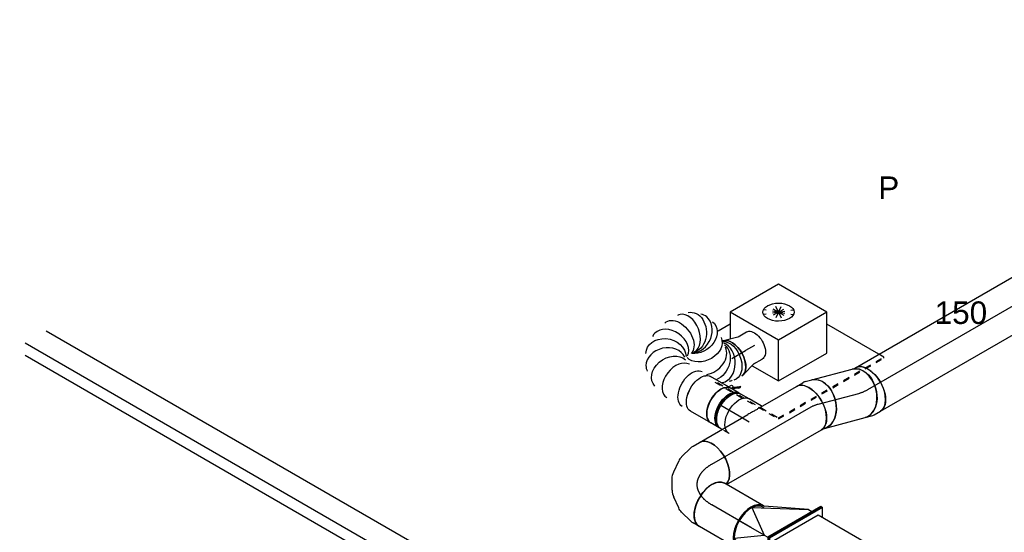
# Model space of a CAD drawing. Extents: x -238422 to 258194, y -34825 to 126331.
# Tile 58 of 239: x -39876 to -35944, y -28025 to -25977. Entities that reach past the tile are written whole.
import ezdxf
from ezdxf.enums import TextEntityAlignment as Align

# ---------------------------------------------------------------- set-up
doc = ezdxf.new("R2010")
doc.units = 0
doc.header["$LTSCALE"] = 50
doc.linetypes.add('CENTER2', pattern=[28.575, 19.05, -3.175, 3.175, -3.175])
doc.linetypes.add('STREEPJES', pattern=[0.1, 0.05, -0.05])
doc.layers.get('0').update_dxf_attribs({"linetype": 'CONTINUOUS'})
for name, color, linetype in [('EL6131--', 2, 'CONTINUOUS'), ('EM6131--', 1, 'CONTINUOUS'), ('lMcht aanvoer bestaand_PR', 1, 'CONTINUOUS'), ('lucht aanvoer bestaand', 8, 'CONTINUOUS'), ('WL570---_TOEVOER', 3, 'CONTINUOUS'), ('WL570---_TOEVOER_HL', 8, 'CONTINUOUS'), ('WL570---_TOEVOER_RST', 2, 'CONTINUOUS'), ('WL570---_TOEVOER_RST_HL', 1, 'CONTINUOUS'), ('WM570---_TOEVOER_PR', 1, 'CONTINUOUS'), ('WM570---_TOEVOER_RST_PR', 1, 'CONTINUOUS')]:
    doc.layers.add(name, color=color, linetype=linetype)
doc.styles.add('BURO-018', font='ARIAL.TTF', dxfattribs={"height": 90})

# ---------------------------------------------------------------- blocks, each defined once
blk = doc.blocks.new('*U1513')
at = {"color": 0, "ltscale": 10, "extrusion": (7.43708e-18, -5.9805e-17, -1)}
for centre, major_axis, ratio, start_param, end_param in [((0, 0, -4267), (0, 80), 0.57735, 0, 3.141593), ((39.1, 0, -4267), (0, 80), 0.57735, 0, 3.141593), ((147.2, -11.6, -4267), (-34.1, -73), 0.750739, 3.009293, 6.150885), ((197.3, -65.5, -4267), (76.9, 24.3), 0.803023, 6.107746, 9.249338), ((-27.9, -168, -4267), (-62.9, 50.3), 0.654154, 3.347081, 6.38239), ((21.5, -137.6, -4267), (6.4, -80.6), 0.804961, 0.202576, 2.428426), ((87.7, -170.7, -4267), (-46.6, -65), 0.751209, 0, 2.867811), ((-37.2, -184.2, -4267), (69.3, -40), 0.57735, 0.090107, 3.141593), ((123, -196, -4267), (-31.2, -74.5), 0.782531, 6.105478, 8.753424), ((155.8, -193.3, -4267), (-41.3, 69.4), 0.76236, 2.982004, 6.123597), ((189.1, -147.4, -4267), (74.3, -30.8), 0.646887, 6.198226, 9.339819)]:
    blk.add_ellipse(centre, major_axis=major_axis, ratio=ratio, start_param=start_param, end_param=end_param, dxfattribs=at)
at = {"color": 0, "ltscale": 10}
for centre, major_axis, ratio, start_param, end_param in [((104.1, 0, -4267), (10.5, 79.7), 0.646887, 3.226552, 6.198226), ((104.1, 0, -4267), (10.5, 79.7), 0.646887, 6.198226, 6.368145), ((179, -33.9, -4267), (59.5, 54.4), 0.803023, 3.317032, 6.107746), ((179, -33.9, -4267), (59.5, 54.4), 0.803023, 6.107746, 6.458625), ((-4.5, -146.5, -4267), (-41.3, 69.4), 0.76236, 0.159589, 2.876179), ((-4.5, -146.5, -4267), (-41.3, 69.4), 0.76236, 0.083887, 0.159589), ((47.8, -142.1, -4267), (-31.2, -74.5), 0.782531, 4.113842, 6.105478), ((200.7, -104.2, -4267), (-80.2, 6.9), 0.750739, 0.1323, 3.009293), ((200.7, -104.2, -4267), (-80.2, 6.9), 0.750739, 3.009293, 3.273893), ((139.5, -198.9, -4267), (6.4, -80.6), 0.804961, 3.530924, 6.080609), ((170.4, -179.8, -4267), (62.9, -50.3), 0.654154, 3.240797, 6.183981), ((170.4, -179.8, -4267), (62.9, -50.3), 0.654154, 6.183981, 6.38239), ((139.5, -198.9, -4267), (6.4, -80.6), 0.804961, 6.080609, 6.485761)]:
    blk.add_ellipse(centre, major_axis=major_axis, ratio=ratio, start_param=start_param, end_param=end_param, dxfattribs=at)
at = {"layer": 'WM570---_TOEVOER_PR', "color": 1, "style": 'BURO-018'}
blk.add_attdef('POSNR', text='', height=90, dxfattribs=at).set_placement((0, 0), align=Align.MIDDLE)
blk = doc.blocks.new('*U1514')
at = {"color": 2, "ltscale": 10}
for p, q in [((-46.7, 80, -4300), (46.7, 80, -4300)), ((-70.5, 76, -4300), (-78.6, 76, -4300)), ((-70.5, -76, -4300), (-78.6, -76, -4300)), ((-74.4, -96.7, -4300), (-78.8, -104.3, -4300)), ((-78.8, -104.3, -4300), (-76.8, -105.9, -4300)), ((-52.7, -89, -4300), (-76.8, -105.9, -4300)), ((-76.8, -105.9, -4300), (-72.4, -98.4, -4300)), ((-74.4, -96.7, -4300), (-50.6, -80, -4300)), ((-72.4, -98.4, -4300), (-74.4, -96.7, -4300)), ((-48.9, -81.8, -4300), (-72.4, -98.4, -4300)), ((-48.4, -81.5, -4300), (-52.7, -89, -4300)), ((-50.2, -80, -4300), (-48.4, -81.5, -4300)), ((-48.4, -81.5, -4300), (-48.9, -81.8, -4300)), ((-46.7, -80, -4300), (-35.2, -80, -4300)), ((-35.2, -80, -4300), (-40.7, -89.6, -4300)), ((-35.2, -80, -4300), (46.7, -80, -4300))]:
    blk.add_line(p, q, dxfattribs=at)
for centre, major_axis, start_param, end_param in [((-46.7, 0, -4300), (0, 80), 3.141593, 6.283185), ((-84.9, 0, -4300), (0, 76), 3.34014, 6.084638)]:
    blk.add_ellipse(centre, major_axis=major_axis, ratio=0.57735, start_param=start_param, end_param=end_param, dxfattribs=at)
at = {"color": 2, "ltscale": 10, "extrusion": (1.23904e-16, 7.43708e-18, -1)}
for centre, major_axis, start_param, end_param in [((46.7, 0, -4300), (0, 80), 0, 3.141593), ((-49, -84.9, -4300), (8.26, -4.77), 2.413666, 3.141593), ((-49, -84.9, -4300), (8.26, -4.77), 0, 1.692399)]:
    blk.add_ellipse(centre, major_axis=major_axis, ratio=0.57735, start_param=start_param, end_param=end_param, dxfattribs=at)
at = {"layer": 'WL570---_TOEVOER', "color": 1, "style": 'BURO-018'}
blk.add_attdef('I', text='', height=90, dxfattribs=at).set_placement((0, 0), align=Align.MIDDLE)
at = {"layer": 'WM570---_TOEVOER_PR', "color": 1, "style": 'BURO-018'}
blk.add_attdef('POSNR', text='', height=90, dxfattribs=at).set_placement((0, 0), align=Align.MIDDLE)
blk = doc.blocks.new('*U1515')
at = {"color": 0, "ltscale": 10}
for p, q in [((7.3, 79, -3634.7), (69.5, 61.7, -3634.7)), ((66.7, 62.5, -3634.7), (104.7, 62.5, -3634.7)), ((7.3, -79, -3634.7), (69.5, -61.7, -3634.7)), ((66.7, -62.5, -3634.7), (104.7, -62.5, -3634.7))]:
    blk.add_line(p, q, dxfattribs=at)
for centre, major_axis, start_param, end_param in [((0, 0, -3634.7), (0, 80), 3.141593, 6.193078), ((-40.8, 0, -3634.7), (0, 76), 2.870751, 3.138451), ((-40.8, 0, -3634.7), (0, 76), 2.870751, 3.138451)]:
    blk.add_ellipse(centre, major_axis=major_axis, ratio=0.57735, start_param=start_param, end_param=end_param, dxfattribs=at)
at = {"color": 0, "ltscale": 10, "extrusion": (2.67592e-17, -7.95482e-17, -1)}
blk.add_ellipse((104.7, 0, -3634.7), major_axis=(0, 62.5), ratio=0.57735, start_param=0, end_param=3.141593, dxfattribs=at)
at = {"layer": 'WL570---_TOEVOER_RST_HL', "linetype": 'CENTER2'}
for p in [(0, 0, -3634.7), (104.7, 0, -3634.7)]:
    blk.add_line(p, (63.8, 0, -3634.7), dxfattribs=at)
blk.add_circle((0, 0, -3634.7), 0.075, dxfattribs=at)
at = {"layer": 'WM570---_TOEVOER_RST_PR', "color": 1, "style": 'BURO-018'}
blk.add_attdef('POSNR', text='', height=90, dxfattribs=at).set_placement((0, 0), align=Align.MIDDLE)
blk = doc.blocks.new('*U1516')
at = {"color": 8, "linetype": 'STREEPJES', "ltscale": 10}
blk.add_line((-42.2, 80, -4362.9), (-9, 80, -4362.9), dxfattribs=at)
at = {"color": 0, "ltscale": 10}
for p, q in [((-9, 80, -4362.9), (-4.1, 80, -4362.9)), ((4.1, 80, -4362.9), (42.2, 80, -4362.9)), ((-42.2, -80, -4362.9), (-4.1, -80, -4362.9)), ((4.1, -80, -4362.9), (42.2, -80, -4362.9))]:
    blk.add_line(p, q, dxfattribs=at)
at = {"color": 8, "linetype": 'STREEPJES', "ltscale": 10, "extrusion": (7.43708e-18, -5.9805e-17, -1)}
blk.add_ellipse((-42.2, 0, -4362.9), major_axis=(0, 80), ratio=0.57735, start_param=0, end_param=0.585588, dxfattribs=at)
at = {"color": 0, "ltscale": 10, "extrusion": (7.43708e-18, -5.9805e-17, -1)}
for centre, major_axis, start_param, end_param in [((-4.1, 0, -4362.9), (0, 80), 0, 3.141593), ((4.1, 0, -4362.9), (0, 80), 0, 3.230096), ((4.1, 0, -4362.9), (0, 80), 6.194681, 6.280044), ((42.2, 0, -4362.9), (0, 80), 0, 3.141593), ((-42.2, 0, -4362.9), (0, 80), 0.585588, 3.141593), ((4.1, 0, -4362.9), (0, 76), 0.198548, 2.943045)]:
    blk.add_ellipse(centre, major_axis=major_axis, ratio=0.57735, start_param=start_param, end_param=end_param, dxfattribs=at)
at = {"layer": 'WL570---_TOEVOER_HL', "linetype": 'CENTER2'}
blk.add_line((-42.2, 0, -4362.9), (42.2, 0, -4362.9), dxfattribs=at)
at = {"layer": 'WM570---_TOEVOER_PR', "color": 1, "style": 'BURO-018'}
blk.add_attdef('POSNR', text='', height=90, dxfattribs=at).set_placement((0, 0), align=Align.MIDDLE)
blk = doc.blocks.new('*U1517')
at = {"color": 0, "ltscale": 10}
for p, q in [((-12.4, -80, -4425.9), (-8.9, -80, -4425.9)), ((-8.9, -80, -4425.9), (46.8, -80, -4425.9))]:
    blk.add_line(p, q, dxfattribs=at)
at = {"color": 8, "linetype": 'STREEPJES', "ltscale": 10, "extrusion": (1.45219e-16, 1.97432e-17, -1)}
blk.add_ellipse((46.8, 0, -4425.9), major_axis=(0, 80), ratio=0.57735, start_param=0, end_param=0.585588, dxfattribs=at)
at = {"color": 0, "ltscale": 10, "extrusion": (1.45219e-16, 1.97432e-17, -1)}
blk.add_ellipse((46.8, 0, -4425.9), major_axis=(0, 80), ratio=0.57735, start_param=0.585588, end_param=3.141593, dxfattribs=at)
at = {"color": 0, "ltscale": 10}
blk.add_spline([(-8.9, -73.8, -4425.9), (-7.3, -70.5, -4425.9), (-5.3, -66.4, -4425.9), (-2.9, -61.8, -4425.9), (0, -56.6, -4425.9), (3.4, -50.8, -4425.9), (7.3, -44.6, -4425.9), (11.5, -37.9, -4425.9), (15.9, -30.9, -4425.9), (20.2, -23.5, -4425.9)], degree=3, dxfattribs=at)
at = {"layer": 'WL570---_TOEVOER_HL', "linetype": 'CENTER2'}
blk.add_line((0, 0, -4425.9), (46.8, 0, -4425.9), dxfattribs=at)
at = {"layer": 'WM570---_TOEVOER_PR', "color": 1, "style": 'BURO-018'}
blk.add_attdef('POSNR', text='', height=90, dxfattribs=at).set_placement((0, 0), align=Align.MIDDLE)
blk = doc.blocks.new('*U1518')
at = {"color": 0, "ltscale": 10}
for p, q in [((0, 100, -4663.4), (223.7, 100, -4663.4)), ((281.8, 100, -4663.4), (447.7, 100, -4663.4)), ((9.9, -100, -4663.4), (447.7, -100, -4663.4))]:
    blk.add_line(p, q, dxfattribs=at)
blk.add_ellipse((0, 0, -4663.4), major_axis=(0, 100), ratio=0.57735, start_param=3.301141, end_param=6.283185, dxfattribs=at)
at = {"color": 0, "ltscale": 10, "extrusion": (2.67592e-17, -7.95482e-17, -1)}
blk.add_ellipse((447.7, 0, -4663.4), major_axis=(0, 100), ratio=0.57735, start_param=0, end_param=3.141593, dxfattribs=at)
at = {"layer": 'WL570---_TOEVOER_HL', "linetype": 'CENTER2'}
blk.add_line((0, 0, -4663.4), (447.7, 0, -4663.4), dxfattribs=at)
at = {"layer": 'WM570---_TOEVOER_PR', "color": 1, "style": 'BURO-018'}
blk.add_attdef('POSNR', text='', height=90, dxfattribs=at).set_placement((0, 0), align=Align.MIDDLE)
blk = doc.blocks.new('*U1634')
at = {"color": 0, "ltscale": 10}
for p, q in [((0, 100, -4111.9), (2723.1, 100, -4111.9)), ((0, -100, -4111.9), (2723.1, -100, -4111.9))]:
    blk.add_line(p, q, dxfattribs=at)
blk.add_ellipse((0, 0, -4111.9), major_axis=(0, 100), ratio=0.57735, start_param=3.141593, end_param=6.283185, dxfattribs=at)
at = {"color": 0, "ltscale": 10, "extrusion": (2.67592e-17, -7.95482e-17, -1)}
blk.add_ellipse((2723.1, 0, -4111.9), major_axis=(0, 100), ratio=0.57735, start_param=0, end_param=3.141593, dxfattribs=at)
at = {"layer": 'WL570---_TOEVOER_HL', "linetype": 'CENTER2'}
blk.add_line((0, 0, -4111.9), (2723.1, 0, -4111.9), dxfattribs=at)
at = {"layer": 'WM570---_TOEVOER_PR', "color": 1, "style": 'BURO-018'}
blk.add_attdef('POSNR', text='', height=90, dxfattribs=at).set_placement((0, 0), align=Align.MIDDLE)
blk = doc.blocks.new('*U1800')
at = {"color": 0, "ltscale": 10}
for p, q in [((-122.3, 174.3, -3473.2), (-175.5, 82.1, -3473.2)), ((100.6, 174.3, -3473.2), (-122.3, 174.3, -3473.2)), ((-10.8, -18.7, -3473.2), (-122.3, 174.3, -3473.2)), ((212.1, -18.7, -3473.2), (100.6, 174.3, -3473.2)), ((-146.4, 132.6, -3473.2), (-201.7, 132.6, -3473.2)), ((-92.5, -160.2, -3473.2), (-10.8, -18.7, -3473.2)), ((212.1, -18.7, -3473.2), (-10.8, -18.7, -3473.2)), ((130.4, -160.2, -3473.2), (212.1, -18.7, -3473.2)), ((-153.4, -54.7, -3473.2), (-92.5, -160.2, -3473.2)), ((307.9, -268.1, -3473.2), (188, -60.5, -3473.2)), ((-92.5, -160.2, -3473.2), (130.4, -160.2, -3473.2))]:
    blk.add_line(p, q, dxfattribs=at)
at = {"color": 8, "linetype": 'STREEPJES', "ltscale": 10}
for p, q in [((44.9, 77.8, -3473.2), (19.4, 122, -3473.2)), ((44.9, 77.8, -3473.2), (-12, 99.9, -3473.2)), ((44.9, 77.8, -3473.2), (-2.7, 116.1, -3473.2)), ((44.9, 77.8, -3473.2), (48.3, 116.1, -3473.2)), ((44.9, 77.8, -3473.2), (76.3, 99.9, -3473.2)), ((44.9, 77.8, -3473.2), (-6.1, 77.8, -3473.2)), ((44.9, 77.8, -3473.2), (13.5, 55.7, -3473.2)), ((44.9, 77.8, -3473.2), (41.5, 39.5, -3473.2)), ((44.9, 77.8, -3473.2), (70.4, 33.6, -3473.2)), ((44.9, 77.8, -3473.2), (92.5, 39.5, -3473.2)), ((44.9, 77.8, -3473.2), (101.9, 55.7, -3473.2)), ((44.9, 77.8, -3473.2), (95.9, 77.8, -3473.2)), ((-315.7, -36.6, -3473.2), (-168.4, -291.7, -3473.2)), ((-307.4, -43.8, -3473.2), (-166.4, -288.1, -3473.2)), ((319.5, -288.1, -3473.2), (307.9, -268.1, -3473.2)), ((-166.4, -288.1, -3473.2), (-168.4, -291.7, -3473.2)), ((-168.4, -291.7, -3473.2), (317.4, -291.7, -3473.2)), ((-166.4, -288.1, -3473.2), (319.5, -288.1, -3473.2)), ((317.4, -291.7, -3473.2), (319.5, -288.1, -3473.2))]:
    blk.add_line(p, q, dxfattribs=at)
at = {"color": 0, "ltscale": 10}
blk.add_ellipse((44.9, 77.8, -3473.2), major_axis=(54.1, -31.2), ratio=0.57735, dxfattribs=at)
at = {"layer": 'WL570---_TOEVOER_RST_HL', "linetype": 'CENTER2'}
blk.add_circle((0, 0, -3473.2), 0.075, dxfattribs=at)
at = {"layer": 'WL570---_TOEVOER_RST', "color": 1, "style": 'BURO-018'}
for tag in ['MC', 'Q']:
    blk.add_attdef(tag, text='', height=90, dxfattribs=at).set_placement((0, 0), align=Align.MIDDLE)
at = {"layer": 'WM570---_TOEVOER_RST_PR', "color": 1, "style": 'BURO-018'}
blk.add_attdef('POSNR', text='', height=90, dxfattribs=at).set_placement((0, 0), align=Align.MIDDLE)
blk = doc.blocks.new('*U1911')
at = {"color": 0, "ltscale": 10}
for p, q in [((0, 212.1, -5531.2), (4.1, 212.1, -5531.2)), ((122.5, 0, -5531.2), (0, 212.1, -5531.2)), ((126.6, 0, -5531.2), (4.1, 212.1, -5531.2)), ((512.6, 212.1, -5531.2), (492.2, 176.8, -5531.2)), ((516.7, 212.1, -5531.2), (512.6, 212.1, -5531.2)), ((635, 0, -5531.2), (512.6, 212.1, -5531.2)), ((639.1, 0, -5531.2), (516.7, 212.1, -5531.2)), ((24.5, 176.8, -5531.2), (512.6, 176.8, -5531.2)), ((512.6, 176.8, -5531.2), (614.6, 0, -5531.2)), ((0, -212.1, -5531.2), (122.5, 0, -5531.2)), ((126.6, 0, -5531.2), (614.6, 0, -5531.2)), ((512.6, -176.8, -5531.2), (614.6, 0, -5531.2)), ((512.6, -212.1, -5531.2), (635, 0, -5531.2)), ((639.1, 0, -5531.2), (635, 0, -5531.2)), ((4.1, -212.1, -5531.2), (126.6, 0, -5531.2)), ((122.5, 0, -5531.2), (126.6, 0, -5531.2)), ((516.7, -212.1, -5531.2), (639.1, 0, -5531.2)), ((24.5, -176.8, -5531.2), (512.6, -176.8, -5531.2)), ((492.2, -176.8, -5531.2), (512.6, -212.1, -5531.2)), ((0, -212.1, -5531.2), (4.1, -212.1, -5531.2)), ((516.7, -212.1, -5531.2), (512.6, -212.1, -5531.2))]:
    blk.add_line(p, q, dxfattribs=at)
at = {"layer": 'lMcht aanvoer bestaand_PR', "color": 1, "style": 'BURO-018'}
blk.add_attdef('POSNR', text='', height=90, dxfattribs=at).set_placement((0, 0), align=Align.MIDDLE)
blk = doc.blocks.new('*U1912')
at = {"color": 0, "ltscale": 10}
for p, q in [((-4.1, 212.1, -5163), (0, 212.1, -5163)), ((118.4, 0, -5163), (-4.1, 212.1, -5163)), ((122.5, 0, -5163), (0, 212.1, -5163)), ((36.7, 176.8, -5163), (20.4, 176.8, -5163)), ((236.8, 70.7, -5163), (36.7, 176.8, -5163)), ((36.7, 176.8, -5163), (196, 100, -5163)), ((200, 100, -5163), (196, 100, -5163)), ((236.8, 70.7, -5163), (138.8, 0, -5163)), ((236.7, 70.7, -5163), (237.8, 68.9, -5163)), ((-4.1, -212.1, -5163), (118.4, 0, -5163)), ((0, -212.1, -5163), (122.5, 0, -5163)), ((118.4, 0, -5163), (122.5, 0, -5163)), ((138.8, 0, -5163), (122.5, 0, -5163)), ((138.8, 0, -5163), (253.7, 0, -5163)), ((236.8, -70.7, -5163), (138.8, 0, -5163)), ((236.8, -70.7, -5163), (36.7, -176.8, -5163)), ((237.8, -68.9, -5163), (236.7, -70.7, -5163)), ((36.7, -176.8, -5163), (196, -100, -5163)), ((200, -100, -5163), (196, -100, -5163)), ((36.7, -176.8, -5163), (20.4, -176.8, -5163)), ((-4.1, -212.1, -5163), (0, -212.1, -5163))]:
    blk.add_line(p, q, dxfattribs=at)
for centre in [(196, 0, -5163), (200, 0, -5163)]:
    blk.add_ellipse(centre, major_axis=(0, 100), ratio=0.57735, start_param=3.141593, end_param=6.283185, dxfattribs=at)
at = {"color": 0, "ltscale": 10, "extrusion": (6.29482e-17, -2.77556e-17, -1)}
for start_param, end_param in [(0, 0.729833), (2.41176, 3.277297)]:
    blk.add_ellipse((200, 0, -5163), major_axis=(0, 95), ratio=0.57735, start_param=start_param, end_param=end_param, dxfattribs=at)
at = {"layer": 'WM570---_TOEVOER_PR', "color": 1, "style": 'BURO-018'}
blk.add_attdef('POSNR', text='', height=90, dxfattribs=at).set_placement((0, 0), align=Align.MIDDLE)
blk = doc.blocks.new('*U1913')
at = {"color": 0, "ltscale": 10}
for p, q in [((-163.3, 100, -4778.9), (-134.2, 100, -4778.9)), ((-123.3, 98.6, -4778.9), (-72.6, 85, -4778.9)), ((-54.5, 76.5, -4778.9), (-15.6, 49.2, -4778.9)), ((3.5, 28.3, -4778.9), (26.3, -11.2, -4778.9)), ((34.8, -38.1, -4778.9), (39, -85.5, -4778.9)), ((37.3, -105.4, -4778.9), (23.7, -156, -4778.9)), ((19.5, -166.2, -4778.9), (5, -191.4, -4778.9))]:
    blk.add_line(p, q, dxfattribs=at)
for centre, major_axis, ratio, start_param, end_param in [((-163.3, 0, -4778.9), (0, 100), 0.57735, 3.141593, 6.283185), ((-141.8, 0, -4778.9), (13.1, 99.6), 0.646887, 6.198226, 6.368145), ((-79.3, -28.3, -4778.9), (74.4, 68.1), 0.803023, 6.107746, 6.458625), ((-61.3, -86.8, -4778.9), (-100.3, 8.7), 0.750739, 3.009293, 3.273893)]:
    blk.add_ellipse(centre, major_axis=major_axis, ratio=ratio, start_param=start_param, end_param=end_param, dxfattribs=at)
at = {"color": 0, "ltscale": 10, "extrusion": (2.8752e-17, 8.06987e-17, -1)}
for centre, major_axis, ratio, start_param, end_param in [((-105.8, -9.6, -4778.9), (-42.6, -91.2), 0.750739, 3.009293, 3.273893), ((-64.1, -54.6, -4778.9), (96.1, 30.4), 0.803023, 6.107746, 6.458625), ((-81.6, -141.4, -4778.9), (86.6, -50), 0.57735, 0, 2.982045), ((-70.9, -122.8, -4778.9), (92.8, -38.5), 0.646887, 6.198226, 6.368145)]:
    blk.add_ellipse(centre, major_axis=major_axis, ratio=ratio, start_param=start_param, end_param=end_param, dxfattribs=at)
at = {"layer": 'WL570---_TOEVOER_HL', "linetype": 'CENTER2', "extrusion": (2.8752e-17, 8.06987e-17, -1)}
blk.add_ellipse((-244.9, -141.4, -4778.9), major_axis=(-173.2, -100), ratio=0.57735, start_param=2.356194, end_param=3.926991, dxfattribs=at)
at = {"layer": 'WM570---_TOEVOER_PR', "color": 1, "style": 'BURO-018'}
blk.add_attdef('POSNR', text='', height=90, dxfattribs=at).set_placement((0, 0), align=Align.MIDDLE)
blk = doc.blocks.new('*U1914')
at = {"color": 0, "ltscale": 10}
for p, q in [((-2, 99.9, -5021.6), (-3.7, 99.8, -5021.6)), ((0, 100, -5021.6), (180, 100, -5021.6)), ((-3.7, -99.8, -5021.6), (-2, -99.9, -5021.6)), ((0, -100, -5021.6), (180, -100, -5021.6))]:
    blk.add_line(p, q, dxfattribs=at)
blk.add_ellipse((0, 0, -5021.6), major_axis=(0, 100), ratio=0.57735, start_param=3.141593, end_param=6.283185, dxfattribs=at)
at = {"color": 0, "ltscale": 10, "extrusion": (6.29482e-17, -2.77556e-17, -1)}
blk.add_ellipse((180, 0, -5021.6), major_axis=(0, 100), ratio=0.57735, start_param=0, end_param=3.141593, dxfattribs=at)
at = {"layer": 'WL570---_TOEVOER_HL', "linetype": 'CENTER2'}
blk.add_line((0, 0, -5021.6), (180, 0, -5021.6), dxfattribs=at)
at = {"layer": 'WM570---_TOEVOER_PR', "color": 1, "style": 'BURO-018'}
blk.add_attdef('POSNR', text='', height=90, dxfattribs=at).set_placement((0, 0), align=Align.MIDDLE)
blk = doc.blocks.new('*U1915')
at = {"color": 0, "ltscale": 10}
for p, q in [((-21.5, 100, -4331.6), (7.7, 100, -4331.6)), ((18.7, 98.5, -4331.6), (44.1, 91.7, -4331.6)), ((-21.5, -100, -4331.6), (-13.3, -100, -4331.6)), ((-13.3, -100, -4331.6), (-8.1, -101.4, -4331.6))]:
    blk.add_line(p, q, dxfattribs=at)
for centre, major_axis, ratio, start_param, end_param in [((-21.5, 0, -4331.6), (0, 100), 0.57735, 3.141593, 6.283185), ((0, 0, -4331.6), (13.2, 99.6), 0.64604, 6.197673, 6.368697)]:
    blk.add_ellipse(centre, major_axis=major_axis, ratio=ratio, start_param=start_param, end_param=end_param, dxfattribs=at)
at = {"color": 0, "ltscale": 10, "extrusion": (2.77556e-17, 4.80741e-17, -1)}
blk.add_ellipse((18, -4.9, -4331.6), major_axis=(26.1, 96.5), ratio=0.70565, start_param=0, end_param=3.141593, dxfattribs=at)
at = {"layer": 'WL570---_TOEVOER_HL', "linetype": 'CENTER2', "extrusion": (2.77556e-17, 4.80741e-17, -1)}
blk.add_ellipse((-102.4, -142.8, -4331.6), major_axis=(-172.4, -101.5), ratio=0.582926, start_param=2.361094, end_param=2.622893, dxfattribs=at)
at = {"layer": 'WM570---_TOEVOER_PR', "color": 1, "style": 'BURO-018'}
blk.add_attdef('POSNR', text='', height=90, dxfattribs=at).set_placement((0, 0), align=Align.MIDDLE)
blk = doc.blocks.new('*U1916')
at = {"color": 0, "ltscale": 10}
for p, q in [((0, 100, -4313), (168, 100, -4313)), ((0, -100, -4313), (168, -100, -4313))]:
    blk.add_line(p, q, dxfattribs=at)
blk.add_ellipse((0, 0, -4313), major_axis=(0, 100), ratio=0.70565, start_param=3.141593, end_param=6.283185, dxfattribs=at)
at = {"color": 0, "ltscale": 10, "extrusion": (-1.34122e-16, 3.56458e-17, -1)}
blk.add_ellipse((168, 0, -4313), major_axis=(0, 100), ratio=0.70565, start_param=0, end_param=3.141593, dxfattribs=at)
at = {"layer": 'WL570---_TOEVOER_HL', "linetype": 'CENTER2'}
blk.add_line((0, 0, -4313), (168, 0, -4313), dxfattribs=at)
at = {"layer": 'WM570---_TOEVOER_PR', "color": 1, "style": 'BURO-018'}
blk.add_attdef('POSNR', text='', height=90, dxfattribs=at).set_placement((0, 0), align=Align.MIDDLE)
blk = doc.blocks.new('*U1917')
at = {"color": 0, "ltscale": 10}
for p, q in [((-18.7, 100, -4127.1), (-13.3, 100, -4127.1)), ((-13.3, 100, -4127.1), (-5.3, 102.1, -4127.1)), ((-18.7, -100, -4127.1), (7.7, -100, -4127.1)), ((18.7, -98.5, -4127.1), (46.8, -90.9, -4127.1))]:
    blk.add_line(p, q, dxfattribs=at)
for centre, major_axis, ratio, start_param, end_param in [((-18.7, 0, -4127.1), (0, 100), 0.70565, 3.141593, 6.283185), ((0, 0, -4127.1), (13.2, -99.6), 0.64604, 6.197673, 6.368697)]:
    blk.add_ellipse(centre, major_axis=major_axis, ratio=ratio, start_param=start_param, end_param=end_param, dxfattribs=at)
at = {"color": 0, "ltscale": 10, "extrusion": (-2.14595e-16, 5.70332e-17, -1)}
blk.add_ellipse((20.8, 5.6, -4127.1), major_axis=(-26.1, 96.5), ratio=0.57735, start_param=0, end_param=3.141593, dxfattribs=at)
at = {"layer": 'WL570---_TOEVOER_HL', "linetype": 'CENTER2'}
blk.add_ellipse((61.6, 164.5, -4127.1), major_axis=(-139.9, -142.9), ratio=0.582926, start_param=0.518699, end_param=0.780499, dxfattribs=at)
at = {"layer": 'WM570---_TOEVOER_PR', "color": 1, "style": 'BURO-018'}
blk.add_attdef('POSNR', text='', height=90, dxfattribs=at).set_placement((0, 0), align=Align.MIDDLE)
blk = doc.blocks.new('*U2059')
at = {"color": 0, "linetype": 'STREEPJES', "ltscale": 10}
for p, q in [((12.2, 63.6, -6953.7), (75, 63.6, -6953.7)), ((2542.1, 63.6, -6953.7), (2830.8, 63.6, -6953.7)), ((2834.2, 63.6, -6953.7), (2934.2, 63.6, -6953.7)), ((36.7, 21.2, -6953.7), (45.8, 21.2, -6953.7)), ((2566.6, 21.2, -6953.7), (2860.7, 21.2, -6953.7)), ((-12.2, -63.6, -6953.7), (94.8, -63.6, -6953.7)), ((2615.6, -63.6, -6953.7), (2904.3, -63.6, -6953.7))]:
    blk.add_line(p, q, dxfattribs=at)
at = {"color": 0, "ltscale": 10}
for p, q in [((75, 63.6, -6953.7), (2542.1, 63.6, -6953.7)), ((2830.8, 63.6, -6953.7), (2834.2, 63.6, -6953.7)), ((2934.2, 63.6, -6953.7), (4816.2, 63.6, -6953.7)), ((45.8, 21.2, -6953.7), (2566.6, 21.2, -6953.7)), ((2860.7, 21.2, -6953.7), (4840.7, 21.2, -6953.7)), ((94.8, -63.6, -6953.7), (2615.6, -63.6, -6953.7)), ((2904.3, -63.6, -6953.7), (4791.7, -63.6, -6953.7))]:
    blk.add_line(p, q, dxfattribs=at)
at = {"layer": 'EM6131--', "color": 1, "style": 'BURO-018'}
blk.add_attdef('POSNR', text='', height=90, dxfattribs=at).set_placement((0, 0), align=Align.MIDDLE)

msp = doc.modelspace()

# ---------------------------------------------------------------- block references
at = {"layer": 'EL6131--', "rotation": 150.0000000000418}
msp.add_blockref('*U2059', (-35652.50125, -29671.49882, 6953.65743), dxfattribs=at)
at = {"layer": 'lucht aanvoer bestaand', "rotation": 150.0000000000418}
msp.add_blockref('*U1911', (-36331.79965, -28365.63825, 5531.24415), dxfattribs=at)
at = {"layer": 'WL570---_TOEVOER'}
for name, p, rotation in [('*U1634', (-36488.46675, -27453.88259, 4111.92312), 29.99999999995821), ('*U1513', (-37156.96143, -27471.65713, 4266.96393), 150.0000000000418), ('*U1514', (-37116.47956, -27495.02935, 4300.01723), 150.0000000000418), ('*U1916', (-36687.50025, -27512.58103, 4313.0362), 14.88352105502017), ('*U1917', (-36507.08488, -27464.63177, 4127.12475), 14.88352105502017), ('*U1915', (-36705.53074, -27517.37302, 4331.61595), 29.99999999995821), ('*U1518', (-37111.86308, -27751.9691, 4663.38492), 29.99999999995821), ('*U1516', (-37039.44028, -27539.508, 4362.91954), 150.0000000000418), ('*U1517', (-36962.36564, -27584.00706, 4425.85072), 150.0000000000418), ('*U1913', (-37253.28444, -27833.61876, 4778.85498), 150.0000000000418), ('*U1914', (-36956.00936, -28005.2506, 5021.57905), 150.0000000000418), ('*U1912', (-36782.7682, -28105.27144, 5163.02987), 150.0000000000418)]:
    msp.add_blockref(name, p, dxfattribs=dict(at, rotation=rotation))
at = {"layer": 'WL570---_TOEVOER_RST'}
ref = msp.add_blockref('*U1800', (-36845.52993, -27234.96105, 3473.23166), dxfattribs=dict(at, rotation=29.99999999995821))
ref.add_attrib('Q', '150', dxfattribs={"color": 1, "height": 90, "style": 'BURO-018'}).set_placement((-36117.18801, -27147.17501), align=Align.MIDDLE)
ref.add_attrib('MC', 'P', dxfattribs={"color": 1, "height": 90, "style": 'BURO-018'}).set_placement((-36405.33402, -26648.09147), align=Align.MIDDLE)
at = {"layer": 'WL570---_TOEVOER_RST', "rotation": 29.99999999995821}
msp.add_blockref('*U1515', (-37032.67988, -27330.76468, 3634.69921), dxfattribs=at)

doc.saveas('drawing.dxf')
